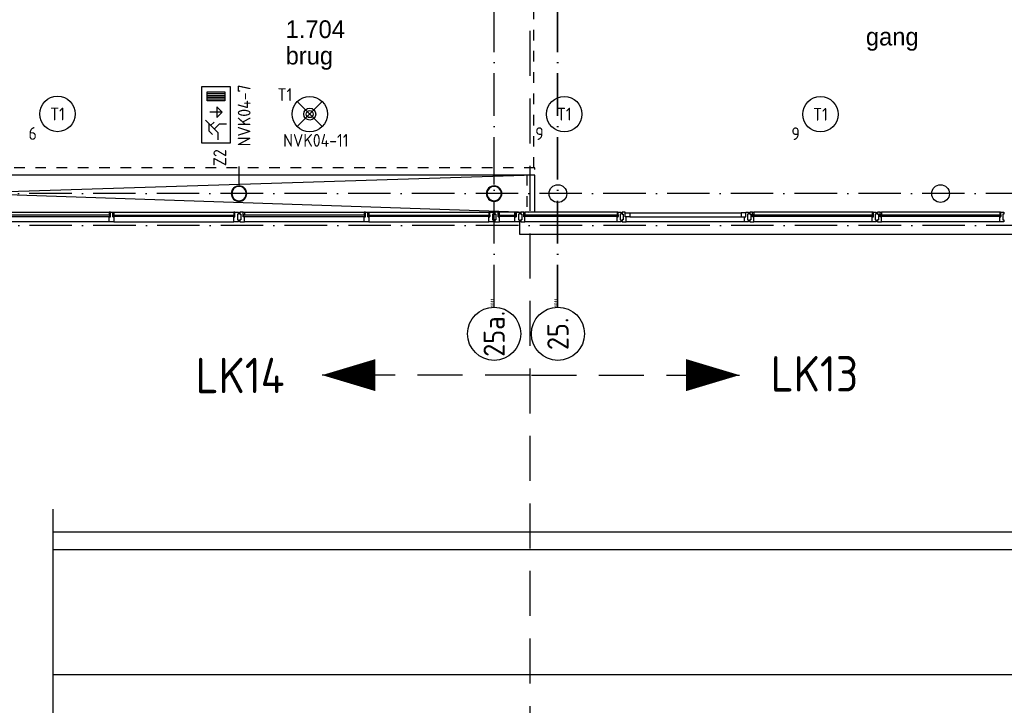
# Model space of a CAD drawing. Header units: millimetres. Extents: x -6587 to 112313, y 244 to 84344.
# Tile 21 of 55: x 42379 to 56275, y 34936 to 44609. Entities that reach past the tile are written whole.
import ezdxf
from ezdxf.enums import TextEntityAlignment as Align

# ---------------------------------------------------------------- set-up
doc = ezdxf.new("R2010")
doc.units = ezdxf.units.MM
doc.header["$LTSCALE"] = 100
for name, pattern in [('DASHDOT', [9, 6, -1.5, 0, -1.5]), ('DASHED', [3, 1.5, -1.5]), ('HIDDEN', [9.525, 6.35, -3.175])]:
    doc.linetypes.add(name, pattern=pattern)
doc.layers.get('0').update_dxf_attribs({"linetype": 'CONTINUOUS'})
for name, color, linetype in [('AL$1----_ALGEMEEN', 7, 'CONTINUOUS'), ('AL$7----_STRAMIEN', 1, 'DASHDOT'), ('AL21----_BUITENWAND', 4, 'CONTINUOUS'), ('AL23----_VLOEREN', 4, 'CONTINUOUS'), ('AL28----_KONSTRUKTIE', 3, 'CONTINUOUS'), ('AL31----_BUITENKOZ', 7, 'CONTINUOUS'), ('AL32----_BINNENKOZ', 7, 'CONTINUOUS'), ('AL34----_BALUSTRADES', 4, 'DASHED'), ('ALN-----_BLOCKNAAM', 2, 'CONTINUOUS'), ('ALXOU---_GLAS', 7, 'CONTINUOUS'), ('BOUW', 8, 'CONTINUOUS'), ('EB63101-_ATTRIB', 2, 'CONTINUOUS'), ('EB63202-_ATTRIB', 2, 'CONTINUOUS'), ('EB63501-_ATTRIB', 2, 'CONTINUOUS'), ('EL63101-_LICHT-ARM', 3, 'CONTINUOUS'), ('EL63202-_NOODVRL-TXT', 3, 'CONTINUOUS'), ('EL63501-_NOODVRL-ARM', 3, 'CONTINUOUS'), ('LIJN050', 90, 'CONTINUOUS'), ('LIJN070', 130, 'CONTINUOUS'), ('TEKST50', 90, 'CONTINUOUS')]:
    doc.layers.add(name, color=color, linetype=linetype)
doc.styles.add('1_8', font='iso', dxfattribs={"width": 0.7, "height": 1.8})
doc.styles.add('BURO-025', font='BUROFONT.shx', dxfattribs={"height": 250})
doc.styles.add('MAATVOERING', font='iso.shx')
doc.styles.get("Standard").update_dxf_attribs({"font": 'iso.shx'})

# ---------------------------------------------------------------- blocks, each defined once
blk = doc.blocks.new('ES3G00')
blk.add_circle((0, 0), 2.5)
at = {"color": 6, "style": '1_8'}
for tag, flags, p in [('SCHAK', 8, (3.5, 2.75)), ('A_CODE', 8, (0, 0)), ('GROEP', 8, (-3.5, -2.75)), ('KAST', 9, (3.5, -2.75))]:
    blk.add_attdef(tag, text='', height=1.8, dxfattribs=dict(at, flags=flags)).set_placement(p, align=Align.MIDDLE)
blk = doc.blocks.new('ES3G01')
at = {"color": 0}
for p, q in [((-1.77, 1.77), (1.77, -1.77)), ((1.77, 1.77), (-1.77, -1.77))]:
    blk.add_line(p, q, dxfattribs=at)
at = {"color": 6}
blk.add_lwpolyline([(1.77, -1.77), (1.75, -1.75)], dxfattribs=at)
blk.add_circle((0, 0), 2.5)
at = {"color": 0}
for radius in [0.85, 0.5]:
    blk.add_circle((0, 0), radius, dxfattribs=at)
at = {"color": 6, "style": '1_8'}
for tag, flags, p in [('A_CODE', 8, (-3.5, 2.75)), ('SCHAK', 8, (3.5, 2.75)), ('GROEP', 8, (-3.5, -2.75)), ('KAST', 9, (3.5, -2.75))]:
    blk.add_attdef(tag, text='', height=1.8, dxfattribs=dict(at, flags=flags)).set_placement(p, align=Align.MIDDLE)
blk = doc.blocks.new('ES3N026')
for p, q in [((-1.5, 0.75), (-1, 0.25)), ((0.38, -0.88), (0.38, 0.87)), ((2.25, 1.25), (2.25, -1.25)), ((2.5, 1.25), (2.5, -1.25)), ((2.75, 1.25), (2.75, -1.25)), ((3, 1.25), (3, -1.25))]:
    blk.add_line(p, q)
for points in [[(4.01, 2.01), (4.01, -1.98), (-3.99, -1.98), (-3.99, 2.01)], [(3.25, -1.25), (2, -1.25), (2, 1.25), (3.25, 1.25)], [(0.38, -0.88), (1.12, -0.13), (-0.37, -0.13)]]:
    blk.add_lwpolyline(points, close=True)
for points in [[(-0.75, 1.5), (-2.5, -0.25), (-3.5, -0.25)], [(-1.25, 1), (-2.25, 1), (-2.75, 0.5)], [(-2, 0.25), (-1.25, -0.5), (-1.25, -1.5)]]:
    blk.add_lwpolyline(points)
at = {"color": 2, "style": '1_8', "flags": 8}
blk.add_attdef('NUMMER', text='', height=1.8, dxfattribs=at).set_placement((4, 3.75), align=Align.MIDDLE)
at = {"style": '1_8'}
for tag, flags, p in [('A_CODE', 8, (-3.5, 2.75)), ('SCHAK', 8, (3.5, 2.75)), ('GROEP', 8, (-3.5, -2.75)), ('KAST', 9, (3.5, -2.75))]:
    blk.add_attdef(tag, text='', height=1.8, dxfattribs=dict(at, flags=flags)).set_placement(p, align=Align.MIDDLE_CENTER)
blk = doc.blocks.new('1011')
at = {"layer": 'AL$7----_STRAMIEN', "color": 7, "linetype": 'Continuous'}
blk.add_circle((-750, 0), 750, dxfattribs=at)
at = {"layer": 'AL$7----_STRAMIEN', "color": 3, "linetype": 'Continuous'}
blk.add_attdef('STR-NAAM', text='', height=600, rotation=360, dxfattribs=at).set_placement((-750, 0), align=Align.MIDDLE)
at = {"layer": 'ALN-----_BLOCKNAAM', "linetype": 'Continuous'}
blk.add_text('1011', height=100, dxfattribs=at).set_placement((0, 0))

msp = doc.modelspace()

# ---------------------------------------------------------------- linework, layer by layer
at = {"layer": 'AL$1----_ALGEMEEN', "color": 8, "linetype": 'DASHED'}
msp.add_line((49634.8, 42517.5), (49634.8, 44817.5), dxfattribs=at)
at = {"layer": 'AL$7----_STRAMIEN', "color": 1}
for p, q in [((49074.8, 40552.4), (49074.8, 76734.4)), ((49968.6, 40552.4), (49968.6, 76734.4)), ((49974.8, 40552.4), (49974.8, 53397.8)), ((76417.2, 42155), (4672.8, 42155)), ((81821.1, 41705), (3582.8, 41705))]:
    msp.add_line(p, q, dxfattribs=at)
at = {"layer": 'AL21----_BUITENWAND', "color": 8}
for p, q in [((49434.8, 41756), (49434.8, 41585)), ((49434.8, 41585), (67905.3, 41585))]:
    msp.add_line(p, q, dxfattribs=at)
at = {"layer": 'AL23----_VLOEREN', "color": 8}
for p, q in [((49649.8, 42417.5), (34104.8, 42417.5)), ((34104.8, 42417.5), (49555, 41895)), ((49649.8, 42417.5), (34104.8, 41924)), ((49649.8, 41924), (49649.8, 42417.5))]:
    msp.add_line(p, q, dxfattribs=at)
at = {"layer": 'AL28----_KONSTRUKTIE', "color": 8}
for p, q in [((45474.8, 42285.5), (45474.8, 42538.5)), ((49074.8, 42285.5), (49074.8, 42538.5))]:
    msp.add_line(p, q, dxfattribs=at)
for centre in [(49974.8, 42155), (55374.8, 42155)]:
    msp.add_circle(centre, 125, dxfattribs=at)
for centre, radius, start, end in [((45474.8, 42155), 109.5, 0, 180), ((45474.8, 42155), 101.5, 0, 180), ((49074.8, 42155), 109.5, 0, 180), ((49074.8, 42155), 101.5, 0, 180), ((45474.8, 42155), 109.5, 180, 0), ((45474.8, 42155), 101.5, 180, 0), ((49074.8, 42155), 109.5, 180, 0), ((49074.8, 42155), 101.5, 180, 0)]:
    msp.add_arc(centre, radius, start, end, dxfattribs=at)
at = {"layer": 'AL31----_BUITENKOZ', "color": 8}
for p, q in [((41950.8, 41895), (43641.3, 41895)), ((43658.3, 41895), (43641.3, 41895)), ((43641.3, 41895), (43641.3, 41857)), ((43641.3, 41857), (43641.3, 41853)), ((43658.3, 41857), (43641.3, 41857)), ((43641.3, 41857), (43658.3, 41857)), ((43641.3, 41853), (43654.3, 41853)), ((43654.3, 41832), (43641.3, 41832)), ((43641.3, 41832), (43641.3, 41828)), ((43641.3, 41828), (43658.3, 41828)), ((43641.3, 41756), (43641.3, 41828)), ((43641.3, 41828), (43658.3, 41828)), ((43654.3, 41853), (43654.3, 41832)), ((43658.3, 41857), (43658.3, 41895)), ((43658.3, 41828), (43658.3, 41895)), ((43658.3, 41895), (43691.3, 41895)), ((43658.3, 41828), (43658.3, 41857)), ((43691.3, 41895), (43691.3, 41828)), ((43691.3, 41857), (43691.3, 41895)), ((43691.3, 41895), (43708.3, 41895)), ((43691.3, 41828), (43691.3, 41857)), ((43691.3, 41857), (43708.3, 41857)), ((43708.3, 41857), (43691.3, 41857)), ((43691.3, 41828), (43708.3, 41828)), ((43708.3, 41828), (43691.3, 41828)), ((43708.3, 41853), (43695.3, 41853)), ((43695.3, 41853), (43695.3, 41832)), ((43695.3, 41832), (43708.3, 41832)), ((43708.3, 41895), (45398.8, 41895)), ((43708.3, 41895), (43708.3, 41857)), ((43708.3, 41857), (43708.3, 41853)), ((43708.3, 41832), (43708.3, 41828)), ((43708.3, 41828), (43708.3, 41756)), ((45415.8, 41895), (45398.8, 41895)), ((45398.8, 41895), (45398.8, 41857)), ((45398.8, 41857), (45415.8, 41857)), ((45398.8, 41857), (45398.8, 41853)), ((45415.8, 41857), (45398.8, 41857)), ((45398.8, 41853), (45411.8, 41853)), ((45411.8, 41832), (45398.8, 41832)), ((45398.8, 41832), (45398.8, 41828)), ((45398.8, 41828), (45415.8, 41828)), ((45398.8, 41756), (45398.8, 41828)), ((45398.8, 41828), (45415.8, 41828)), ((45411.8, 41853), (45411.8, 41832)), ((45415.8, 41857), (45415.8, 41895)), ((45415.8, 41828), (45415.8, 41895)), ((45415.8, 41895), (45465.8, 41895)), ((45415.8, 41828), (45415.8, 41857)), ((45465.8, 41865.5), (45451.8, 41865.5)), ((45451.8, 41865.5), (45451.8, 41785.5)), ((45465.8, 41895), (45465.8, 41865.5)), ((45533.8, 41895), (45483.8, 41895)), ((45483.8, 41895), (45483.8, 41865.5)), ((45483.8, 41865.5), (45497.8, 41865.5)), ((45497.8, 41865.5), (45497.8, 41785.5)), ((45533.8, 41857), (45533.8, 41895)), ((45533.8, 41895), (45550.8, 41895)), ((45533.8, 41828), (45533.8, 41895)), ((45550.8, 41857), (45533.8, 41857)), ((45533.8, 41828), (45533.8, 41857)), ((45533.8, 41857), (45550.8, 41857)), ((45550.8, 41828), (45533.8, 41828)), ((45550.8, 41828), (45533.8, 41828)), ((45550.8, 41853), (45537.8, 41853)), ((45537.8, 41853), (45537.8, 41832)), ((45537.8, 41832), (45550.8, 41832)), ((45550.8, 41895), (45550.8, 41857)), ((45550.8, 41895), (47241.3, 41895)), ((45550.8, 41857), (45550.8, 41853)), ((45550.8, 41832), (45550.8, 41828)), ((45550.8, 41756), (45550.8, 41828)), ((47258.3, 41895), (47241.3, 41895)), ((47241.3, 41895), (47241.3, 41857)), ((47241.3, 41857), (47241.3, 41853)), ((47258.3, 41857), (47241.3, 41857)), ((47241.3, 41857), (47258.3, 41857)), ((47241.3, 41853), (47254.3, 41853)), ((47254.3, 41832), (47241.3, 41832)), ((47241.3, 41832), (47241.3, 41828)), ((47241.3, 41828), (47258.3, 41828)), ((47241.3, 41756), (47241.3, 41828)), ((47241.3, 41828), (47258.3, 41828)), ((47254.3, 41853), (47254.3, 41832)), ((47258.3, 41857), (47258.3, 41895)), ((47258.3, 41828), (47258.3, 41895)), ((47258.3, 41895), (47291.3, 41895)), ((47258.3, 41828), (47258.3, 41857)), ((47291.3, 41895), (47291.3, 41828)), ((47291.3, 41857), (47291.3, 41895)), ((47291.3, 41895), (47308.3, 41895)), ((47291.3, 41828), (47291.3, 41857)), ((47291.3, 41857), (47308.3, 41857)), ((47308.3, 41857), (47291.3, 41857)), ((47291.3, 41828), (47308.3, 41828)), ((47308.3, 41828), (47291.3, 41828)), ((47308.3, 41853), (47295.3, 41853)), ((47295.3, 41853), (47295.3, 41832)), ((47295.3, 41832), (47308.3, 41832)), ((47308.3, 41895), (48998.8, 41895)), ((47308.3, 41895), (47308.3, 41857)), ((47308.3, 41857), (47308.3, 41853)), ((47308.3, 41832), (47308.3, 41828)), ((47308.3, 41828), (47308.3, 41756)), ((49015.8, 41895), (48998.8, 41895)), ((48998.8, 41895), (48998.8, 41857)), ((48998.8, 41857), (49015.8, 41857)), ((48998.8, 41857), (48998.8, 41853)), ((49015.8, 41857), (48998.8, 41857)), ((48998.8, 41853), (49011.8, 41853)), ((49011.8, 41832), (48998.8, 41832)), ((48998.8, 41832), (48998.8, 41828)), ((48998.8, 41828), (49015.8, 41828)), ((48998.8, 41756), (48998.8, 41828)), ((48998.8, 41828), (49015.8, 41828)), ((49011.8, 41853), (49011.8, 41832)), ((49015.8, 41857), (49015.8, 41895)), ((49015.8, 41828), (49015.8, 41895)), ((49015.8, 41895), (49065.8, 41895)), ((49015.8, 41828), (49015.8, 41857)), ((49065.8, 41865.5), (49051.8, 41865.5)), ((49051.8, 41865.5), (49051.8, 41785.5)), ((49065.8, 41895), (49065.8, 41865.5)), ((49083.8, 41895), (49083.8, 41889)), ((49133.8, 41895), (49083.8, 41895)), ((49083.8, 41889), (49083.8, 41875)), ((49083.8, 41875), (49083.8, 41875)), ((49083.8, 41875), (49083.8, 41865.5)), ((49083.8, 41865.5), (49097.8, 41865.5)), ((49097.8, 41865.5), (49097.8, 41785.5)), ((49133.8, 41895), (49133.8, 41857)), ((49150.8, 41895), (49133.8, 41895)), ((49133.8, 41828), (49133.8, 41895)), ((49133.8, 41857), (49133.8, 41828)), ((49150.8, 41857), (49133.8, 41857)), ((49133.8, 41857), (49150.8, 41857)), ((49133.8, 41828), (49150.8, 41828)), ((49150.8, 41828), (49133.8, 41828)), ((49137.8, 41832), (49137.8, 41853)), ((49137.8, 41853), (49150.8, 41853)), ((49150.8, 41832), (49137.8, 41832)), ((49367.8, 41895), (49150.8, 41895)), ((49150.8, 41857), (49150.8, 41895)), ((49150.8, 41853), (49150.8, 41857)), ((49150.8, 41828), (49150.8, 41832)), ((49150.8, 41775), (49150.8, 41828)), ((49367.8, 41857), (49367.8, 41895)), ((49367.8, 41895), (49384.8, 41895)), ((49367.8, 41853), (49367.8, 41857)), ((49367.8, 41857), (49384.8, 41857)), ((49384.8, 41857), (49367.8, 41857)), ((49380.8, 41853), (49367.8, 41853)), ((49367.8, 41828), (49367.8, 41832)), ((49367.8, 41832), (49380.8, 41832)), ((49384.8, 41828), (49367.8, 41828)), ((49367.8, 41775), (49367.8, 41828)), ((49367.8, 41828), (49384.8, 41828)), ((49380.8, 41832), (49380.8, 41853)), ((49384.8, 41895), (49384.8, 41857)), ((49384.8, 41828), (49384.8, 41895)), ((49384.8, 41895), (49434.8, 41895)), ((49384.8, 41857), (49384.8, 41828)), ((49434.8, 41865.5), (49420.8, 41865.5)), ((49420.8, 41865.5), (49420.8, 41785.5)), ((49434.8, 41895), (49434.8, 41889)), ((49434.8, 41889), (49434.8, 41875)), ((49434.8, 41875), (49434.8, 41875)), ((49434.8, 41875), (49434.8, 41865.5)), ((50809.8, 41895), (49509.8, 41895)), ((50989.8, 41882), (52559.8, 41882)), ((50989.8, 41828), (52559.8, 41828)), ((43641.3, 41756), (41950.8, 41756)), ((43708.3, 41756), (43641.3, 41756)), ((43708.3, 41756), (45398.8, 41756)), ((45465.8, 41756), (45398.8, 41756)), ((45451.8, 41785.5), (45465.8, 41785.5)), ((45465.8, 41785.5), (45465.8, 41756)), ((45497.8, 41785.5), (45483.8, 41785.5)), ((45483.8, 41785.5), (45483.8, 41756)), ((45483.8, 41756), (45550.8, 41756)), ((47241.3, 41756), (45550.8, 41756)), ((47308.3, 41756), (47241.3, 41756)), ((47308.3, 41756), (48998.8, 41756)), ((49065.8, 41756), (48998.8, 41756)), ((49051.8, 41785.5), (49065.8, 41785.5)), ((49065.8, 41785.5), (49065.8, 41756)), ((49097.8, 41785.5), (49083.8, 41785.5)), ((49083.8, 41785.5), (49083.8, 41776)), ((49083.8, 41776), (49083.8, 41776)), ((49083.8, 41776), (49083.8, 41762)), ((49083.8, 41762), (49083.8, 41756)), ((49083.8, 41756), (49102.8, 41756)), ((49102.8, 41756), (49150.8, 41756)), ((49150.8, 41767), (49150.8, 41775)), ((49150.8, 41763), (49150.8, 41767)), ((49150.8, 41756), (49150.8, 41763)), ((49367.8, 41756), (49150.8, 41756)), ((49367.8, 41767), (49367.8, 41775)), ((49367.8, 41763), (49367.8, 41767)), ((49367.8, 41756), (49367.8, 41763)), ((49415.9, 41756), (49367.8, 41756)), ((49434.8, 41756), (49415.9, 41756)), ((49420.8, 41785.5), (49434.8, 41785.5)), ((49434.8, 41785.5), (49434.8, 41776)), ((49434.8, 41776), (49434.8, 41776)), ((49434.8, 41776), (49434.8, 41762)), ((49434.8, 41762), (49434.8, 41756)), ((50809.8, 41756), (49509.8, 41756)), ((52609.8, 41756), (50939.8, 41756))]:
    msp.add_line(p, q, dxfattribs=at)
at = {"layer": 'AL31----_BUITENKOZ', "color": 8, "linetype": 'Continuous'}
for p, q in [((49492.8, 41895), (49453.8, 41895)), ((49453.8, 41895), (49453.8, 41889)), ((49453.8, 41889), (49453.8, 41875)), ((49453.8, 41875), (49453.8, 41875)), ((49453.8, 41875), (49453.8, 41865)), ((49453.8, 41865), (49467.8, 41865)), ((49467.8, 41865), (49467.8, 41785)), ((49492.8, 41828), (49492.8, 41895)), ((49492.8, 41858), (49492.8, 41890)), ((49492.8, 41890), (49497.8, 41890)), ((49509.8, 41858), (49492.8, 41858)), ((49509.8, 41828), (49492.8, 41828)), ((49497.8, 41890), (49497.8, 41895)), ((49497.8, 41895), (49509.8, 41895)), ((49509.8, 41895), (49509.8, 41858)), ((49509.8, 41775), (49509.8, 41828)), ((50821.8, 41895), (50809.8, 41895)), ((50809.8, 41895), (50809.8, 41858)), ((50809.8, 41858), (50826.8, 41858)), ((50809.8, 41775), (50809.8, 41828)), ((50809.8, 41828), (50826.8, 41828)), ((50821.8, 41890), (50821.8, 41895)), ((50826.8, 41890), (50821.8, 41890)), ((50826.8, 41895), (50865.8, 41895)), ((50826.8, 41828), (50826.8, 41895)), ((50826.8, 41858), (50826.8, 41890)), ((50865.8, 41865.5), (50851.8, 41865.5)), ((50851.8, 41865.5), (50851.8, 41785.5)), ((50865.8, 41895), (50865.8, 41889)), ((50865.8, 41889), (50865.8, 41875)), ((50865.8, 41875), (50865.8, 41875)), ((50865.8, 41875), (50865.8, 41865.5)), ((50922.8, 41895), (50883.8, 41895)), ((50883.8, 41895), (50883.8, 41889)), ((50883.8, 41889), (50883.8, 41875)), ((50883.8, 41875), (50883.8, 41875)), ((50883.8, 41875), (50883.8, 41865)), ((50883.8, 41865), (50897.8, 41865)), ((50897.8, 41865), (50897.8, 41785)), ((50922.8, 41828), (50922.8, 41895)), ((50922.8, 41828), (50922.8, 41882)), ((50922.8, 41882), (50989.8, 41882)), ((50939.8, 41828), (50922.8, 41828)), ((50989.8, 41828), (50922.8, 41828)), ((50939.8, 41775), (50939.8, 41828)), ((50989.8, 41882), (50989.8, 41828)), ((49467.8, 41785), (49453.8, 41785)), ((49453.8, 41785), (49453.8, 41776)), ((49453.8, 41776), (49453.8, 41776)), ((49453.8, 41776), (49453.8, 41762)), ((49453.8, 41762), (49453.8, 41756)), ((49453.8, 41756), (49472.7, 41756)), ((49472.7, 41756), (49509.8, 41756)), ((49509.8, 41767), (49509.8, 41775)), ((49509.8, 41763), (49509.8, 41767)), ((49509.8, 41756), (49509.8, 41763)), ((50809.8, 41767), (50809.8, 41775)), ((50809.8, 41763), (50809.8, 41767)), ((50809.8, 41756), (50809.8, 41763)), ((50846.9, 41756), (50809.8, 41756)), ((50865.8, 41756), (50846.9, 41756)), ((50851.8, 41785.5), (50865.8, 41785.5)), ((50865.8, 41785.5), (50865.8, 41775.5)), ((50865.8, 41775.5), (50865.8, 41775.5)), ((50865.8, 41775.5), (50865.8, 41762)), ((50865.8, 41762), (50865.8, 41756)), ((50897.8, 41785), (50883.8, 41785)), ((50883.8, 41785), (50883.8, 41776)), ((50883.8, 41776), (50883.8, 41776)), ((50883.8, 41776), (50883.8, 41762)), ((50883.8, 41762), (50883.8, 41756)), ((50883.8, 41756), (50902.8, 41756)), ((50902.8, 41756), (50939.8, 41756)), ((50939.8, 41767), (50939.8, 41775)), ((50939.8, 41763), (50939.8, 41767)), ((50939.8, 41756), (50939.8, 41763))]:
    msp.add_line(p, q, dxfattribs=at)
for points in [[(52626.8, 41828), (52626.8, 41882), (52559.8, 41882), (52559.8, 41828)], [(52626.8, 41895), (52665.8, 41895), (52665.8, 41889), (52665.8, 41875), (52665.8, 41875), (52665.8, 41865.5), (52651.8, 41865.5), (52651.8, 41785.5), (52665.8, 41785.5), (52665.8, 41775.5), (52665.8, 41775.5), (52665.8, 41762), (52665.8, 41756), (52646.9, 41756), (52609.8, 41756), (52609.8, 41763), (52609.8, 41767), (52609.8, 41775), (52609.8, 41828), (52626.8, 41828)], [(52722.8, 41895), (52683.8, 41895), (52683.8, 41889), (52683.8, 41875), (52683.8, 41875), (52683.8, 41865), (52697.8, 41865), (52697.8, 41785), (52683.8, 41785), (52683.8, 41776), (52683.8, 41776), (52683.8, 41762), (52683.8, 41756), (52702.8, 41756), (52739.8, 41756), (52739.8, 41763), (52739.8, 41767), (52739.8, 41775), (52739.8, 41828), (52722.8, 41828)], [(52722.8, 41858), (52722.8, 41890), (52727.8, 41890), (52727.8, 41895), (52739.8, 41895), (52739.8, 41858)], [(54426.8, 41858), (54426.8, 41890), (54421.8, 41890), (54421.8, 41895), (54409.8, 41895), (54409.8, 41858)], [(54426.8, 41895), (54465.8, 41895), (54465.8, 41889), (54465.8, 41875), (54465.8, 41875), (54465.8, 41865.5), (54451.8, 41865.5), (54451.8, 41785.5), (54465.8, 41785.5), (54465.8, 41775.5), (54465.8, 41775.5), (54465.8, 41762), (54465.8, 41756), (54446.9, 41756), (54409.8, 41756), (54409.8, 41763), (54409.8, 41767), (54409.8, 41775), (54409.8, 41828), (54426.8, 41828)], [(54522.8, 41895), (54483.8, 41895), (54483.8, 41889), (54483.8, 41875), (54483.8, 41875), (54483.8, 41865), (54497.8, 41865), (54497.8, 41785), (54483.8, 41785), (54483.8, 41776), (54483.8, 41776), (54483.8, 41762), (54483.8, 41756), (54502.8, 41756), (54539.8, 41756), (54539.8, 41763), (54539.8, 41767), (54539.8, 41775), (54539.8, 41828), (54522.8, 41828)], [(54522.8, 41858), (54522.8, 41890), (54527.8, 41890), (54527.8, 41895), (54539.8, 41895), (54539.8, 41858)], [(56226.8, 41858), (56226.8, 41890), (56221.8, 41890), (56221.8, 41895), (56209.8, 41895), (56209.8, 41858)], [(56226.8, 41895), (56265.8, 41895), (56265.8, 41889), (56265.8, 41875), (56265.8, 41875), (56265.8, 41865.5), (56251.8, 41865.5), (56251.8, 41785.5), (56265.8, 41785.5), (56265.8, 41775.5), (56265.8, 41775.5), (56265.8, 41762), (56265.8, 41756), (56246.9, 41756), (56209.8, 41756), (56209.8, 41763), (56209.8, 41767), (56209.8, 41775), (56209.8, 41828), (56226.8, 41828)]]:
    msp.add_lwpolyline(points, close=True, dxfattribs=at)
at = {"layer": 'AL31----_BUITENKOZ', "color": 8}
for points in [[(54409.8, 41895), (52739.8, 41895)], [(56209.8, 41895), (54539.8, 41895)], [(54409.8, 41756), (52739.8, 41756)], [(56209.8, 41756), (54539.8, 41756)]]:
    msp.add_lwpolyline(points, dxfattribs=at)
at = {"layer": 'AL32----_BINNENKOZ', "color": 8, "linetype": 'DASHED'}
msp.add_line((49535, 42417.5), (49535, 41845), dxfattribs=at)
at = {"layer": 'AL34----_BALUSTRADES', "color": 8}
for p, q in [((49649.8, 42517.5), (34034.8, 42517.5)), ((49649.8, 41895), (49649.8, 42517.5))]:
    msp.add_line(p, q, dxfattribs=at)
at = {"layer": 'ALXOU---_GLAS', "color": 8}
for p, q in [((43654.3, 41853), (41937.8, 41853)), ((41937.8, 41832), (43654.3, 41832)), ((43654.3, 41832), (43654.3, 41853)), ((43695.3, 41832), (43695.3, 41853)), ((43695.3, 41853), (45411.8, 41853)), ((45411.8, 41832), (43695.3, 41832)), ((45411.8, 41853), (45411.8, 41832)), ((47254.3, 41853), (45537.8, 41853)), ((45537.8, 41853), (45537.8, 41832)), ((45537.8, 41832), (47254.3, 41832)), ((47254.3, 41832), (47254.3, 41853)), ((47295.3, 41832), (47295.3, 41853)), ((47295.3, 41853), (49011.8, 41853)), ((49011.8, 41832), (47295.3, 41832)), ((49011.8, 41853), (49011.8, 41832)), ((49137.8, 41832), (49137.8, 41853)), ((49137.8, 41853), (49380.8, 41853)), ((49380.8, 41832), (49137.8, 41832)), ((49380.8, 41853), (49380.8, 41832)), ((49494.8, 41830), (49494.8, 41856)), ((49494.8, 41856), (50824.8, 41856)), ((50824.8, 41830), (49494.8, 41830)), ((50824.8, 41856), (50824.8, 41830))]:
    msp.add_line(p, q, dxfattribs=at)
for points in [[(52724.8, 41830), (52724.8, 41856), (54424.8, 41856), (54424.8, 41830)], [(54524.8, 41830), (54524.8, 41856), (56224.8, 41856), (56224.8, 41830)]]:
    msp.add_lwpolyline(points, close=True, dxfattribs=at)
at = {"layer": 'BOUW'}
for p, q in [((42852.6, 33175.4), (42852.6, 37703.8)), ((42852.6, 37381.9), (54352.4, 37381.9)), ((54352.4, 37381.9), (61875.6, 37381.9)), ((42852.6, 37131.9), (54352.4, 37131.9)), ((54352.4, 37131.9), (61875.6, 37131.9)), ((61875.6, 35364.3), (42852.6, 35364.3))]:
    msp.add_line(p, q, dxfattribs=at)
at = {"layer": 'LIJN050'}
for points in [[(46645.7, 39594.2, 0, 452.5, 0), (47399.9, 39594.2, 452.5, 452.5, 0)], [(52537.3, 39594.2, 0, 452.5, 0), (51783.1, 39594.2, 452.5, 452.5, 0)]]:
    msp.add_lwpolyline(points, format="xyseb", dxfattribs=at)
at = {"layer": 'LIJN070', "linetype": 'HIDDEN'}
for p, q in [((49582, 5715.6), (49582, 45961.8)), ((49582, 39594.2), (46645.7, 39594.2)), ((49600.9, 39594.2), (52537.3, 39594.2))]:
    msp.add_line(p, q, dxfattribs=at)

# ---------------------------------------------------------------- block references
at = {"layer": 'AL$7----_STRAMIEN', "color": 8, "xscale": 0.5, "yscale": 0.5, "zscale": 0.5, "rotation": 90}
for p, values in [((49074.8, 40552.4), {'STR-NAAM': '25a.'}), ((49974.8, 40552.4), {'STR-NAAM': '25.'})]:
    msp.add_blockref('1011', p, dxfattribs=at).add_auto_attribs(values)
at = {"layer": 'EL63101-_LICHT-ARM'}
ref = msp.add_blockref('ES3G00', (42912.1, 43278.9, 3000), dxfattribs=dict(at, xscale=100, yscale=100, zscale=100))
ref.add_attrib('A_CODE', 'T1', dxfattribs={"layer": 'EB63101-_ATTRIB', "color": 1, "height": 180, "style": '1_8', "flags": 8}).set_placement((42912.1, 43278.9, 3000), align=Align.MIDDLE)
ref.add_attrib('GROEP', '6', dxfattribs={"layer": 'EB63101-_ATTRIB', "color": 1, "height": 180, "style": '1_8', "flags": 8}).set_placement((42562.1, 43003.9, 3000), align=Align.MIDDLE)
ref = msp.add_blockref('ES3G00', (50064.4, 43276.3, 2600), dxfattribs=dict(at, xscale=100, yscale=100, zscale=100))
ref.add_attrib('A_CODE', 'T1', dxfattribs={"layer": 'EB63101-_ATTRIB', "color": 1, "height": 180, "style": '1_8', "flags": 8}).set_placement((50064.4, 43276.3, 2600), align=Align.MIDDLE)
ref.add_attrib('GROEP', '9', dxfattribs={"layer": 'EB63101-_ATTRIB', "color": 1, "height": 180, "style": '1_8', "flags": 8}).set_placement((49714.4, 43001.3, 2600), align=Align.MIDDLE)
ref = msp.add_blockref('ES3G00', (53679.8, 43274.8, 2600), dxfattribs=dict(at, xscale=100, yscale=100, zscale=100))
ref.add_attrib('A_CODE', 'T1', dxfattribs={"layer": 'EB63101-_ATTRIB', "color": 1, "height": 180, "style": '1_8', "flags": 8}).set_placement((53679.8, 43274.8, 2600), align=Align.MIDDLE)
ref.add_attrib('GROEP', '9', dxfattribs={"layer": 'EB63101-_ATTRIB', "color": 1, "height": 180, "style": '1_8', "flags": 8}).set_placement((53329.8, 42999.8, 2600), align=Align.MIDDLE)
at = {"layer": 'EL63202-_NOODVRL-TXT'}
ref = msp.add_blockref('ES3N026', (45148.9, 43265.4), dxfattribs=dict(at, xscale=100, yscale=100, zscale=100, rotation=89.99999999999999))
ref.add_attrib('A_CODE', 'Z2', dxfattribs={"layer": 'EB63202-_ATTRIB', "color": 1, "height": 180, "rotation": 90, "style": '1_8', "flags": 8}).set_placement((45202.9, 42662.4), align=Align.MIDDLE_CENTER)
ref.add_attrib('GROEP', 'NVK04-7', dxfattribs={"layer": 'EB63202-_ATTRIB', "color": 1, "height": 180, "rotation": 90, "style": '1_8', "flags": 8}).set_placement((45546.7, 43258.3), align=Align.MIDDLE_CENTER)
at = {"layer": 'EL63501-_NOODVRL-ARM'}
ref = msp.add_blockref('ES3G01', (46472.1, 43277.2, 3000), dxfattribs=dict(at, xscale=100, yscale=100, zscale=100))
ref.add_attrib('A_CODE', 'T1', dxfattribs={"layer": 'EB63501-_ATTRIB', "color": 1, "height": 180, "style": '1_8', "flags": 8}).set_placement((46122.1, 43552.2, 3000), align=Align.MIDDLE)
ref.add_attrib('GROEP', 'NVK04-11', dxfattribs={"layer": 'EB63501-_ATTRIB', "color": 1, "height": 180, "style": '1_8', "flags": 8}).set_placement((46558.4, 42906.6, 3000), align=Align.MIDDLE)

# ---------------------------------------------------------------- texts
at = {"layer": 'BOUW', "style": 'BURO-025'}
for s, p in [('1.704', (46132.3, 44349.7)), ('gang', (54321.5, 44244.8)), ('brug', (46132.3, 43976.7))]:
    msp.add_text(s, height=250, dxfattribs=at).set_placement(p)
at = {"layer": 'TEKST50', "style": 'MAATVOERING'}
for s, p in [('LK14', (44861.5, 39339)), ('LK13', (52978.3, 39362.3))]:
    msp.add_text(s, height=500, dxfattribs=at).set_placement(p)

doc.saveas('drawing.dxf')
